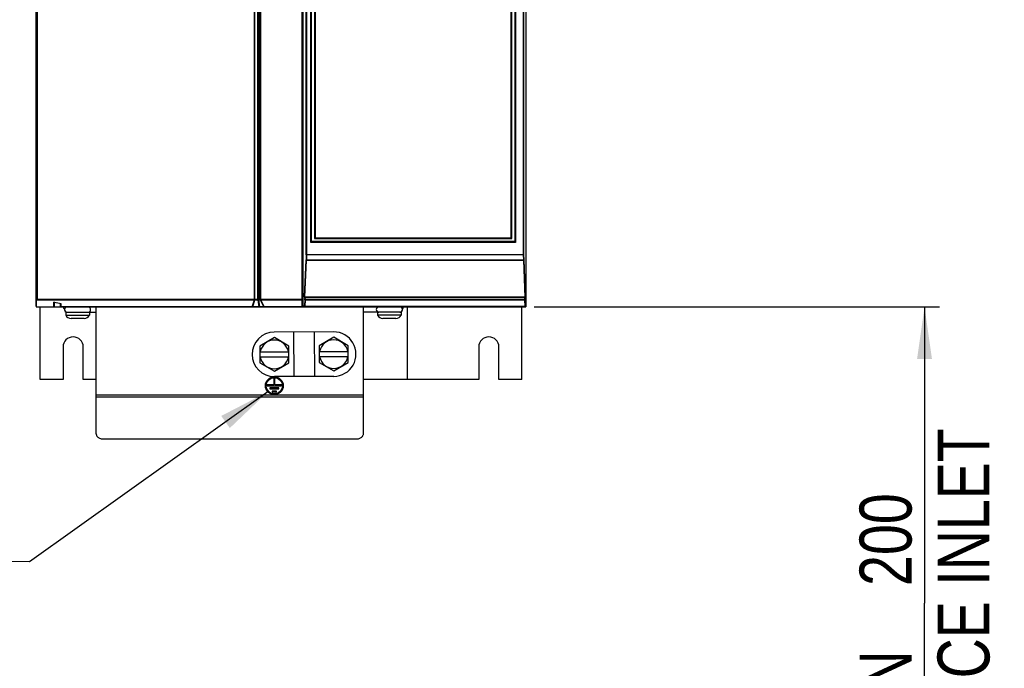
# Model space of a CAD drawing. Extents: x 0 to 420, y 0 to 297.
# Tile 3 of 45: x 44 to 110, y 104 to 147. Entities that reach past the tile are written whole.
import ezdxf

# ---------------------------------------------------------------- set-up
doc = ezdxf.new("R2010")
doc.units = 0
doc.header["$LTSCALE"] = 23.1
doc.layers.get('0').update_dxf_attribs({"linetype": 'CONTINUOUS'})
doc.styles.get("Standard").update_dxf_attribs({"font": 'txt', "width": 0.8})
doc.dimstyles.get("Standard").update_dxf_attribs({"dimtxt": 2.5, "dimasz": 2.5, "dimexe": 1.25, "dimexo": 0.625, "dimtad": 1, "dimcen": 2.5, "dimazin": 3, "dimtfac": 1, "dimtmove": 0, "dimatfit": 3})

# ---------------------------------------------------------------- blocks, each defined once
blk = doc.blocks.new('_FILLED')
at = {"color": 0, "linetype": 'BYBLOCK'}
blk.add_solid([(0, 0), (-1, 0.143), (-1, -0.143)], dxfattribs=at)
blk = doc.blocks.new('*D0')
at = {"color": 2, "linetype": 'CONTINUOUS'}
for p, q in [((78.237, 127.852), (105.527, 127.852)), ((104.527, 127.852), (104.527, 107.897)), ((104.527, 87.942), (104.527, 107.897)), ((95.295, 87.942), (105.527, 87.942))]:
    blk.add_line(p, q, dxfattribs=at)
at = {"color": 2, "linetype": 'CONTINUOUS', "xscale": 3.5, "yscale": 3.5, "zscale": 3.5}
for p, rotation in [((104.527, 127.852), 90), ((104.527, 87.942), 270)]:
    blk.add_blockref('_FILLED', p, dxfattribs=dict(at, rotation=rotation))
at = {"color": 5, "linetype": 'CONTINUOUS', "width": 0.8}
for s, p in [('AIR SPACE INLET', (108.902, 88.05)), ('200', (103.652, 109.05)), ('MIN ', (103.652, 97.85))]:
    blk.add_text(s, height=3.5, rotation=90, dxfattribs=at).set_placement(p)
blk = doc.blocks.new('EARTH_BL1', base_point=(44.206, 114.338))
at = {"color": 2, "linetype": 'CONTINUOUS'}
for p, q in [((60.296, 122.13), (44.25, 110.687)), ((44.25, 110.687), (36.113, 110.725))]:
    blk.add_line(p, q, dxfattribs=at)
at = {"color": 7, "linetype": 'CONTINUOUS', "const_width": 0.148}
blk.add_lwpolyline([(28.117, 110.546, 1), (36.117, 110.546, 1)], format="xyb", close=True, dxfattribs=at)
for points in [[(32.196, 109.473), (32.196, 113.69)], [(30.045, 109.473), (34.347, 109.473)], [(30.717, 108.442), (33.674, 108.442)], [(31.278, 107.581), (33.113, 107.581)]]:
    blk.add_lwpolyline(points, dxfattribs=at)
at = {"color": 2, "linetype": 'CONTINUOUS'}
blk.add_solid([(57.736, 119.691), (60.296, 122.13), (57.156, 120.505)], dxfattribs=at)

msp = doc.modelspace()

# ---------------------------------------------------------------- linework, layer by layer
at = {"color": 7, "linetype": 'CONTINUOUS'}
for p, q in [((44.679, 127.902), (44.679, 197.802)), ((62.603, 197.827), (62.603, 127.877)), ((62.684, 127.917), (62.684, 197.852)), ((77.695, 127.917), (77.695, 197.852)), ((63.236, 132.252), (63.236, 175.152)), ((76.922, 175.152), (76.922, 132.252)), ((63.436, 171.551), (63.436, 132.452)), ((76.722, 132.452), (76.722, 171.552)), ((76.923, 132.252), (63.235, 132.252)), ((63.436, 132.452), (76.722, 132.452)), ((62.868, 131.036), (62.868, 131.035)), ((62.868, 131.035), (62.868, 131.035)), ((62.868, 131.035), (62.869, 131.017)), ((62.869, 131.017), (62.87, 131.014)), ((62.87, 131.014), (62.872, 131.008)), ((62.872, 131.008), (62.875, 131.002)), ((62.892, 130.992), (62.895, 130.992)), ((62.895, 130.992), (77.51, 130.992)), ((77.51, 130.992), (77.515, 130.992)), ((77.515, 130.992), (77.517, 130.993)), ((77.517, 130.993), (77.522, 130.994)), ((77.536, 131.012), (77.537, 131.017)), ((77.537, 131.017), (77.538, 131.035)), ((77.538, 131.035), (77.538, 131.035)), ((45.879, 127.852), (45.879, 128.164)), ((46.379, 127.852), (46.379, 128.059)), ((44.729, 127.852), (77.679, 127.852)), ((44.953, 122.952), (44.953, 127.852)), ((46.679, 127.492), (48.732, 127.492)), ((46.679, 127.492), (46.679, 127.292)), ((48.279, 127.492), (48.279, 127.292)), ((48.732, 119.305), (48.732, 127.852)), ((62.603, 127.892), (62.782, 127.892)), ((62.784, 127.892), (77.67, 127.892)), ((66.732, 119.305), (66.732, 127.852)), ((69.279, 127.492), (66.732, 127.492)), ((67.679, 127.492), (67.679, 127.292)), ((69.279, 127.492), (69.279, 127.292)), ((69.679, 127.852), (69.679, 122.952)), ((77.379, 127.892), (77.379, 127.852)), ((77.405, 122.952), (77.405, 127.852)), ((77.679, 127.893), (77.679, 127.852)), ((46.679, 127.292), (48.279, 127.292)), ((47.919, 127.072), (47.039, 127.072)), ((69.279, 127.292), (67.679, 127.292)), ((68.919, 127.072), (68.039, 127.072)), ((64.725, 126.172), (60.725, 126.152)), ((62.032, 126.158), (62.047, 123.158)), ((63.417, 126.166), (63.433, 123.166)), ((60.732, 125.781), (59.754, 125.216)), ((61.71, 125.216), (60.732, 125.781)), ((64.732, 125.802), (63.754, 125.237)), ((65.71, 125.237), (64.732, 125.802)), ((46.499, 125.152), (46.499, 122.952)), ((47.859, 122.952), (47.859, 125.152)), ((59.754, 125.216), (59.754, 124.087)), ((59.754, 124.832), (61.71, 124.832)), ((61.71, 124.087), (61.71, 125.216)), ((63.754, 125.237), (63.754, 124.108)), ((63.754, 124.852), (65.71, 124.852)), ((65.71, 124.108), (65.71, 125.237)), ((74.499, 125.152), (74.499, 122.952)), ((75.859, 122.952), (75.859, 125.152)), ((61.71, 124.472), (59.754, 124.472)), ((59.754, 124.087), (60.732, 123.522)), ((60.732, 123.522), (61.71, 124.087)), ((65.71, 124.492), (63.754, 124.492)), ((63.754, 124.108), (64.732, 123.543)), ((64.732, 123.543), (65.71, 124.108)), ((46.499, 122.952), (44.953, 122.952)), ((48.732, 122.952), (47.859, 122.952)), ((60.762, 123.022), (60.702, 123.022)), ((60.702, 123.022), (60.702, 122.602)), ((64.74, 123.172), (60.74, 123.152)), ((60.762, 122.602), (60.762, 123.022)), ((74.499, 122.952), (66.732, 122.952)), ((77.405, 122.952), (75.859, 122.952)), ((60.702, 122.602), (60.252, 122.602)), ((60.252, 122.602), (60.252, 122.542)), ((60.252, 122.542), (61.212, 122.542)), ((61.044, 122.392), (60.42, 122.392)), ((60.42, 122.392), (60.42, 122.332)), ((60.42, 122.332), (61.044, 122.332)), ((60.876, 122.182), (60.588, 122.182)), ((60.588, 122.182), (60.588, 122.122)), ((60.588, 122.122), (60.876, 122.122)), ((61.212, 122.602), (60.762, 122.602)), ((60.876, 122.122), (60.876, 122.182)), ((61.044, 122.332), (61.044, 122.392)), ((61.212, 122.542), (61.212, 122.602)), ((49.232, 118.952), (66.232, 118.952))]:
    msp.add_line(p, q, dxfattribs=at)
at = {"color": 9, "linetype": 'CONTINUOUS'}
for p, q in [((44.757, 197.752), (44.757, 128.372)), ((59.393, 128.372), (59.393, 197.752)), ((59.429, 128.372), (59.429, 197.752)), ((59.6, 197.802), (59.6, 128.372)), ((59.67, 197.802), (59.67, 128.372)), ((59.78, 128.372), (59.78, 197.752)), ((59.815, 128.372), (59.815, 197.752)), ((62.576, 197.752), (62.576, 128.363)), ((62.882, 131.359), (62.882, 197.812)), ((62.927, 131.38), (62.927, 197.812)), ((77.502, 197.812), (77.502, 131.38)), ((77.523, 197.812), (77.523, 131.38)), ((63.181, 132.202), (63.181, 175.172)), ((76.98, 175.152), (76.98, 132.202)), ((63.481, 171.502), (63.481, 132.502)), ((76.68, 132.502), (76.68, 171.502)), ((76.98, 132.202), (63.181, 132.202)), ((63.481, 132.502), (76.68, 132.502)), ((62.882, 131.359), (62.869, 131.02)), ((62.905, 131.341), (62.892, 130.995)), ((62.927, 131.38), (77.523, 131.38)), ((77.501, 131.362), (62.927, 131.362)), ((77.501, 131.362), (77.515, 130.995)), ((77.523, 131.38), (77.537, 131.02)), ((62.773, 128.526), (62.866, 131.03)), ((62.796, 128.508), (62.889, 130.992)), ((62.866, 131.035), (62.866, 131.03)), ((62.867, 131.026), (62.866, 131.03)), ((62.869, 131.023), (62.867, 131.026)), ((62.868, 131.037), (62.868, 131.035)), ((62.868, 131.037), (62.868, 131.035)), ((62.869, 131.017), (62.869, 131.02)), ((62.892, 130.995), (62.893, 130.995)), ((62.892, 130.995), (62.892, 130.992)), ((62.892, 130.992), (62.892, 130.992)), ((62.893, 130.995), (62.894, 130.995)), ((77.512, 130.995), (62.894, 130.995)), ((62.895, 130.992), (62.895, 130.992)), ((77.511, 130.993), (77.512, 130.995)), ((77.513, 130.995), (77.512, 130.995)), ((77.515, 130.995), (77.513, 130.995)), ((77.515, 130.993), (77.515, 130.995)), ((77.515, 130.992), (77.515, 130.993)), ((77.518, 130.993), (77.612, 128.508)), ((77.536, 131.013), (77.536, 131.015)), ((77.539, 131.026), (77.537, 131.023)), ((77.537, 131.02), (77.537, 131.017)), ((77.537, 131.017), (77.537, 131.02)), ((77.538, 131.035), (77.538, 131.037)), ((77.538, 131.035), (77.538, 131.037)), ((77.539, 131.03), (77.634, 128.526)), ((77.539, 131.03), (77.539, 131.026)), ((44.721, 127.852), (44.721, 128.298)), ((44.757, 128.372), (62.603, 128.372)), ((44.76, 128.337), (59.395, 128.337)), ((45.929, 127.852), (45.929, 128.153)), ((46.329, 127.852), (46.329, 128.069)), ((59.248, 127.866), (59.395, 128.337)), ((59.273, 127.866), (59.42, 128.337)), ((59.42, 128.337), (59.614, 128.337)), ((59.614, 128.337), (59.683, 127.866)), ((59.663, 128.337), (59.792, 128.337)), ((59.663, 128.337), (59.733, 127.866)), ((60.032, 127.866), (59.792, 128.337)), ((59.816, 128.337), (62.577, 128.337)), ((60.057, 127.866), (59.816, 128.337)), ((62.577, 128.337), (62.577, 127.866)), ((62.775, 128.352), (62.759, 127.917)), ((62.798, 128.334), (62.782, 127.899)), ((77.613, 128.477), (62.795, 128.477)), ((62.795, 128.477), (62.798, 128.364)), ((77.612, 128.508), (62.796, 128.508)), ((62.798, 128.364), (77.61, 128.364)), ((62.798, 128.334), (77.61, 128.334)), ((77.61, 128.364), (77.613, 128.477)), ((77.626, 127.899), (77.61, 128.334)), ((77.632, 128.352), (77.634, 128.464)), ((77.648, 127.917), (77.632, 128.352)), ((59.248, 127.866), (46.379, 127.866)), ((48.232, 127.847), (48.213, 127.851)), ((59.683, 127.866), (59.273, 127.866)), ((60.032, 127.866), (59.733, 127.866)), ((62.577, 127.866), (60.057, 127.866)), ((62.584, 127.867), (62.577, 127.866)), ((62.603, 127.878), (63.154, 127.878)), ((62.684, 127.917), (62.759, 127.917)), ((62.782, 127.899), (77.626, 127.899)), ((63.154, 127.878), (63.154, 127.892)), ((77.004, 127.878), (77.004, 127.892)), ((77.004, 127.878), (77.354, 127.878)), ((77.354, 127.878), (77.354, 127.892)), ((77.439, 127.892), (77.439, 127.852)), ((77.626, 127.899), (77.631, 127.9)), ((77.648, 127.917), (77.695, 127.917)), ((77.654, 127.892), (77.654, 127.852)), ((48.732, 121.934), (66.732, 121.934)), ((48.732, 121.793), (66.732, 121.793))]:
    msp.add_line(p, q, dxfattribs=at)
at = {"color": 7, "linetype": 'CONTINUOUS'}
for points in [[(63.235, 132.252), (63.234, 132.251), (63.231, 132.249), (63.227, 132.245), (63.222, 132.241), (63.217, 132.236), (63.211, 132.231), (63.205, 132.225), (63.199, 132.219), (63.193, 132.213), (63.187, 132.208), (63.181, 132.202)], [(63.436, 132.452), (63.436, 132.454), (63.439, 132.457), (63.442, 132.461), (63.447, 132.466), (63.451, 132.471), (63.457, 132.477), (63.463, 132.483), (63.469, 132.489), (63.475, 132.495), (63.481, 132.502)], [(76.722, 132.452), (76.722, 132.454), (76.72, 132.458), (76.716, 132.462), (76.712, 132.466), (76.708, 132.472), (76.703, 132.477), (76.697, 132.483), (76.692, 132.489), (76.686, 132.496), (76.68, 132.502)], [(76.923, 132.252), (76.925, 132.251), (76.929, 132.249), (76.933, 132.245), (76.938, 132.241), (76.944, 132.236), (76.95, 132.231), (76.956, 132.225), (76.962, 132.219), (76.968, 132.213), (76.974, 132.208), (76.98, 132.202)], [(62.875, 131.002), (62.879, 130.998), (62.884, 130.994), (62.889, 130.993), (62.892, 130.992)], [(77.522, 130.994), (77.526, 130.997), (77.53, 131.001)], [(77.53, 131.001), (77.534, 131.006), (77.536, 131.012)], [(46.379, 128.059), (46.046, 128.128), (45.879, 128.164)], [(62.709, 127.892), (62.704, 127.892), (62.699, 127.894), (62.694, 127.897), (62.69, 127.901), (62.687, 127.906), (62.685, 127.911), (62.684, 127.917)], [(77.67, 127.892), (77.675, 127.892), (77.68, 127.894), (77.684, 127.896), (77.688, 127.899), (77.691, 127.903), (77.693, 127.907), (77.695, 127.912), (77.695, 127.917)], [(48.732, 119.305), (48.735, 119.266), (48.745, 119.226), (48.76, 119.188), (48.782, 119.152), (48.809, 119.117), (48.841, 119.085), (48.879, 119.055), (48.921, 119.029), (48.966, 119.006), (49.015, 118.987), (49.067, 118.971), (49.121, 118.96), (49.176, 118.954), (49.232, 118.952)], [(66.232, 118.952), (66.288, 118.954), (66.344, 118.96), (66.397, 118.971), (66.449, 118.987), (66.498, 119.006), (66.544, 119.029), (66.586, 119.055), (66.623, 119.085), (66.656, 119.117), (66.683, 119.152), (66.704, 119.188), (66.72, 119.226), (66.729, 119.266), (66.732, 119.305)]]:
    msp.add_lwpolyline(points, dxfattribs=at)
at = {"color": 9, "linetype": 'CONTINUOUS'}
for points in [[(62.927, 131.38), (62.924, 131.38), (62.92, 131.38), (62.917, 131.379), (62.913, 131.379), (62.909, 131.378), (62.905, 131.377), (62.901, 131.376), (62.897, 131.375), (62.892, 131.373), (62.888, 131.37), (62.885, 131.367), (62.883, 131.363), (62.882, 131.359)], [(62.905, 131.341), (62.899, 131.342), (62.893, 131.344), (62.888, 131.347), (62.885, 131.351), (62.882, 131.355), (62.882, 131.359)], [(62.927, 131.362), (62.926, 131.362), (62.924, 131.361), (62.923, 131.361), (62.921, 131.361), (62.919, 131.36), (62.917, 131.359), (62.914, 131.358), (62.912, 131.356), (62.91, 131.354), (62.908, 131.352), (62.907, 131.349), (62.905, 131.345), (62.905, 131.341)], [(62.927, 131.362), (62.927, 131.367), (62.927, 131.373), (62.927, 131.38)], [(77.501, 131.362), (77.501, 131.365), (77.502, 131.37), (77.502, 131.375), (77.502, 131.38)], [(77.523, 131.38), (77.522, 131.375), (77.52, 131.371), (77.517, 131.368), (77.512, 131.365), (77.507, 131.363), (77.501, 131.362)], [(62.868, 131.037), (62.867, 131.039), (62.867, 131.04), (62.867, 131.039), (62.867, 131.038), (62.866, 131.035)], [(62.869, 131.017), (62.869, 131.017), (62.87, 131.014)], [(62.87, 131.014), (62.871, 131.011), (62.872, 131.009)], [(62.872, 131.009), (62.873, 131.007), (62.874, 131.005), (62.875, 131.004), (62.876, 131.002), (62.878, 131.001), (62.879, 131), (62.88, 130.999), (62.882, 130.998), (62.883, 130.997), (62.885, 130.996), (62.887, 130.996)], [(62.887, 130.996), (62.888, 130.995), (62.89, 130.995), (62.892, 130.995)], [(62.894, 130.995), (62.894, 130.993), (62.895, 130.992)], [(77.51, 130.992), (77.511, 130.992), (77.511, 130.993)], [(77.515, 130.995), (77.517, 130.995), (77.518, 130.996)], [(77.518, 130.996), (77.52, 130.996), (77.522, 130.997), (77.523, 130.998)], [(77.523, 130.998), (77.525, 130.999), (77.526, 131), (77.528, 131.001), (77.529, 131.002), (77.53, 131.003), (77.531, 131.005), (77.533, 131.006), (77.533, 131.008), (77.534, 131.009), (77.535, 131.011), (77.536, 131.013)], [(77.539, 131.03), (77.539, 131.034), (77.539, 131.037), (77.539, 131.039), (77.539, 131.04), (77.538, 131.039), (77.538, 131.037)], [(44.679, 128.333), (44.68, 128.341), (44.684, 128.348), (44.69, 128.354), (44.698, 128.36), (44.707, 128.364), (44.718, 128.368), (44.73, 128.37), (44.743, 128.372), (44.757, 128.372)], [(44.679, 128.333), (44.68, 128.326), (44.683, 128.319), (44.688, 128.313), (44.694, 128.308), (44.702, 128.303), (44.711, 128.3), (44.721, 128.298)], [(44.721, 128.298), (44.722, 128.306), (44.724, 128.313), (44.727, 128.319), (44.731, 128.324), (44.735, 128.329), (44.741, 128.332), (44.747, 128.335), (44.753, 128.336), (44.76, 128.337)], [(44.757, 128.372), (44.757, 128.363), (44.758, 128.353), (44.759, 128.345), (44.76, 128.337)], [(59.395, 128.337), (59.394, 128.345), (59.394, 128.353), (59.393, 128.363), (59.393, 128.372)], [(59.395, 128.337), (59.403, 128.336), (59.412, 128.336), (59.42, 128.337)], [(59.42, 128.337), (59.424, 128.345), (59.427, 128.353), (59.429, 128.363), (59.429, 128.372)], [(59.6, 128.372), (59.6, 128.367), (59.601, 128.362), (59.602, 128.357), (59.604, 128.352), (59.607, 128.347), (59.61, 128.342), (59.614, 128.337)], [(59.614, 128.337), (59.623, 128.34), (59.634, 128.342), (59.644, 128.342), (59.654, 128.34), (59.663, 128.337)], [(59.67, 128.372), (59.67, 128.367), (59.67, 128.362), (59.669, 128.357), (59.668, 128.352), (59.667, 128.347), (59.665, 128.342), (59.663, 128.337)], [(59.792, 128.337), (59.787, 128.345), (59.783, 128.353), (59.781, 128.363), (59.78, 128.372)], [(59.792, 128.337), (59.799, 128.336), (59.808, 128.336), (59.816, 128.337)], [(59.816, 128.337), (59.816, 128.345), (59.815, 128.353), (59.815, 128.363), (59.815, 128.372)], [(62.576, 128.363), (62.576, 128.353), (62.577, 128.345), (62.577, 128.337)], [(62.603, 128.355), (62.602, 128.35), (62.599, 128.346), (62.595, 128.342), (62.59, 128.339), (62.584, 128.337), (62.577, 128.337)], [(62.773, 128.526), (62.774, 128.522), (62.776, 128.517), (62.78, 128.514), (62.785, 128.511), (62.79, 128.509), (62.796, 128.508)], [(62.773, 128.526), (62.773, 128.519), (62.773, 128.51), (62.773, 128.501), (62.773, 128.492), (62.773, 128.482), (62.773, 128.473), (62.775, 128.352)], [(62.795, 128.477), (62.79, 128.476), (62.784, 128.475), (62.78, 128.473), (62.776, 128.47), (62.774, 128.467), (62.773, 128.464)], [(62.775, 128.352), (62.776, 128.355), (62.778, 128.358), (62.782, 128.36), (62.787, 128.362), (62.792, 128.364), (62.798, 128.364)], [(62.798, 128.334), (62.792, 128.335), (62.787, 128.337), (62.782, 128.339), (62.778, 128.343), (62.776, 128.347), (62.775, 128.352)], [(62.796, 128.508), (62.796, 128.504), (62.795, 128.5), (62.795, 128.495), (62.795, 128.491), (62.795, 128.486), (62.795, 128.481), (62.795, 128.477)], [(62.798, 128.364), (62.798, 128.359), (62.797, 128.354), (62.797, 128.348), (62.798, 128.343), (62.798, 128.338), (62.798, 128.334)], [(77.61, 128.364), (77.616, 128.363), (77.621, 128.362), (77.625, 128.36), (77.629, 128.357), (77.631, 128.355), (77.632, 128.352)], [(77.61, 128.334), (77.61, 128.338), (77.611, 128.343), (77.611, 128.348), (77.611, 128.354), (77.611, 128.359), (77.61, 128.364)], [(77.632, 128.352), (77.631, 128.347), (77.628, 128.343), (77.625, 128.34), (77.621, 128.337), (77.615, 128.335), (77.61, 128.334)], [(77.612, 128.508), (77.617, 128.509), (77.623, 128.511), (77.627, 128.514), (77.631, 128.518), (77.633, 128.522), (77.634, 128.526)], [(77.613, 128.477), (77.613, 128.481), (77.613, 128.486), (77.613, 128.491), (77.613, 128.495), (77.613, 128.5), (77.612, 128.504), (77.612, 128.508)], [(77.634, 128.464), (77.633, 128.467), (77.631, 128.47), (77.628, 128.473), (77.623, 128.475), (77.618, 128.476), (77.613, 128.477)], [(77.634, 128.464), (77.634, 128.473), (77.634, 128.482), (77.634, 128.492), (77.634, 128.501), (77.634, 128.51), (77.634, 128.519), (77.634, 128.526)], [(48.204, 127.492), (48.213, 127.492), (48.232, 127.496), (48.25, 127.504), (48.263, 127.513)], [(48.263, 127.83), (48.25, 127.839), (48.232, 127.847)], [(59.248, 127.866), (59.257, 127.865), (59.265, 127.865), (59.273, 127.866)], [(59.251, 127.852), (59.25, 127.853), (59.249, 127.855), (59.249, 127.86), (59.248, 127.866)], [(59.251, 127.852), (59.257, 127.853), (59.263, 127.855), (59.269, 127.86), (59.273, 127.866)], [(59.683, 127.866), (59.693, 127.87), (59.703, 127.872), (59.714, 127.872), (59.724, 127.87), (59.733, 127.866)], [(59.683, 127.866), (59.688, 127.862), (59.694, 127.858), (59.701, 127.854), (59.708, 127.852), (59.716, 127.852)], [(59.733, 127.866), (59.73, 127.862), (59.727, 127.858), (59.724, 127.854), (59.72, 127.852), (59.716, 127.852)], [(60.06, 127.852), (60.052, 127.853), (60.045, 127.855), (60.038, 127.86), (60.032, 127.866)], [(60.032, 127.866), (60.04, 127.865), (60.048, 127.865), (60.057, 127.866)], [(60.06, 127.852), (60.059, 127.853), (60.058, 127.855), (60.057, 127.86), (60.057, 127.866)], [(62.577, 127.866), (62.577, 127.86), (62.577, 127.855), (62.578, 127.853), (62.578, 127.852)], [(62.603, 127.884), (62.602, 127.879), (62.599, 127.875), (62.595, 127.871), (62.59, 127.868), (62.584, 127.867)], [(62.784, 127.892), (62.779, 127.892), (62.773, 127.894), (62.769, 127.897), (62.765, 127.901), (62.762, 127.906), (62.76, 127.911), (62.759, 127.917)], [(62.759, 127.917), (62.76, 127.912), (62.762, 127.908), (62.766, 127.904), (62.771, 127.902), (62.776, 127.9), (62.782, 127.899)], [(62.782, 127.899), (62.783, 127.896), (62.783, 127.893), (62.784, 127.892), (62.784, 127.892)], [(63.154, 127.878), (63.163, 127.878), (63.172, 127.88)], [(63.172, 127.88), (63.181, 127.883), (63.189, 127.887), (63.195, 127.892)], [(67.695, 127.83), (67.708, 127.839), (67.726, 127.847), (67.745, 127.851), (67.754, 127.852)], [(67.754, 127.492), (67.745, 127.492), (67.726, 127.496), (67.708, 127.504), (67.695, 127.513)], [(76.963, 127.892), (76.969, 127.887), (76.977, 127.883), (76.986, 127.88)], [(76.986, 127.88), (76.995, 127.878), (77.004, 127.878)], [(77.354, 127.878), (77.362, 127.878), (77.37, 127.88), (77.379, 127.882)], [(77.623, 127.892), (77.627, 127.892), (77.631, 127.893), (77.636, 127.895), (77.64, 127.899), (77.644, 127.903), (77.647, 127.909), (77.648, 127.917)], [(77.626, 127.899), (77.625, 127.896), (77.624, 127.893), (77.623, 127.892), (77.623, 127.892)], [(77.631, 127.9), (77.637, 127.902), (77.641, 127.905), (77.645, 127.908), (77.647, 127.912), (77.648, 127.917)]]:
    msp.add_lwpolyline(points, dxfattribs=at)
at = {"color": 7, "linetype": 'CONTINUOUS'}
for radius in [0.6, 0.54]:
    msp.add_circle((60.732, 122.542), radius, dxfattribs=at)
for centre, radius, start, end in [((44.729, 127.902), 0.05, 180, 270), ((46.699, 127.852), 0.18, 180, 237.12744), ((46.778, 127.672), 0.18, 170.54751, 270), ((46.779, 127.672), 0.18, 94.28571, 270), ((48.179, 127.672), 0.18, 270, 77.14286), ((62.578, 127.877), 0.025, 270, 360), ((67.779, 127.672), 0.18, 90, 270), ((69.179, 127.672), 0.18, 270, 85.71429), ((69.18, 127.672), 0.18, 270, 9.45249), ((69.259, 127.852), 0.18, 302.87256, 360), ((47.039, 127.476), 0.405, 207.14087, 270), ((47.919, 127.476), 0.405, 270, 332.85913), ((68.039, 127.476), 0.405, 207.14087, 270), ((68.919, 127.476), 0.405, 270, 332.85913), ((60.732, 124.652), 1.5, 90.29666, 270.29666), ((64.732, 124.672), 1.5, 270.29666, 90.29666), ((47.179, 125.152), 0.68, 0, 180), ((60.732, 124.652), 0.964, 10.75648, 169.24352), ((64.732, 124.672), 0.964, 10.75648, 169.24352), ((75.179, 125.152), 0.68, 0, 180), ((60.732, 124.652), 0.964, 190.75648, 349.24352), ((64.732, 124.672), 0.964, 190.75648, 349.24352)]:
    msp.add_arc(centre, radius, start, end, dxfattribs=at)

# ---------------------------------------------------------------- block references
at = {"color": 2, "linetype": 'CONTINUOUS'}
msp.add_blockref('EARTH_BL1', (44.206, 114.338), dxfattribs=at)

# ---------------------------------------------------------------- dimensions: what is measured, and where the dimension line sits
dim = msp.add_linear_dim(base=(104.527, 127.852), p1=(95.295, 87.942), p2=(78.237, 127.852), angle=90, dimstyle='Standard', dxfattribs=at)
dim.commit()
dim.dimension.update_dxf_attribs({"geometry": '*D0', "text_midpoint": (104.527, 109.05), "dimtype": 128})

doc.saveas('drawing.dxf')
